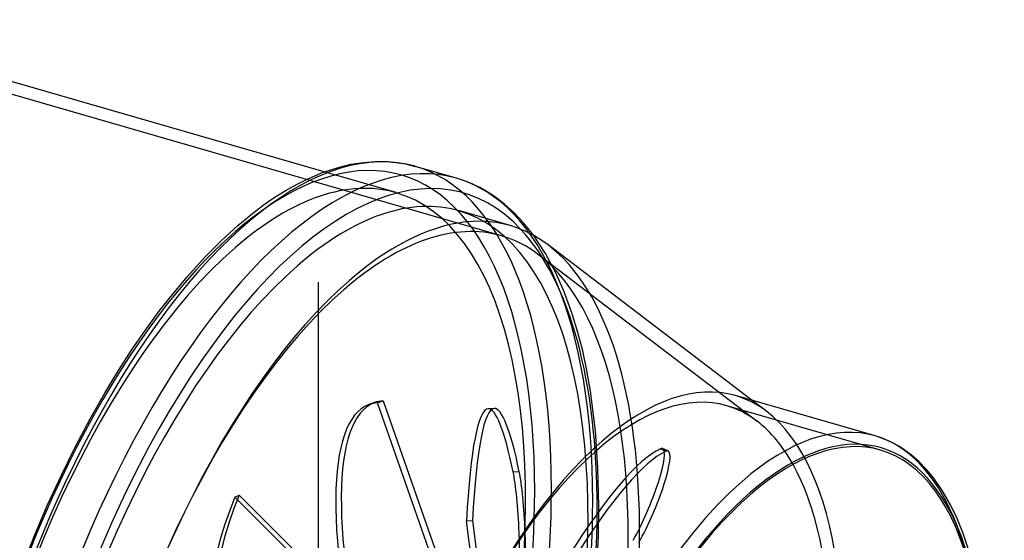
# Model space of a CAD drawing. Header units: millimetres. Extents: x -169 to 169, y -141 to 124.
# Tile 13 of 13: x 8 to 169, y 22 to 107. Entities that reach past the tile are written whole.
import ezdxf

# ---------------------------------------------------------------- set-up
doc = ezdxf.new("R2010")
doc.units = ezdxf.units.MM
doc.layers.add('HIDDEN', color=7, linetype='Continuous')
doc.layers.add('THICK', color=7, linetype='Continuous')

msp = doc.modelspace()

# ---------------------------------------------------------------- linework, layer by layer
at = {"layer": 'HIDDEN'}
for p, q in [((87.02, 71.68), (-35.43, 107.03)), ((69.78, 78.74), (58.01, 82.13)), ((94.2, 68.78), (92.23, 71.77)), ((128.83, 41.33), (93.08, 68.59)), ((95.9, 65.6), (94.2, 68.78)), ((97.27, 62.51), (95.9, 65.6)), ((57.05, 64.07), (57.05, 64.07)), ((57.05, 64.07), (57.05, 64.07)), ((57.05, 64.07), (57.05, 64.07)), ((57.05, 64.07), (57.05, 64.07)), ((57.05, 64.07), (57.05, 64.07)), ((57.05, 64.07), (57.05, 64.07)), ((57.05, 64.07), (57.05, 64.07)), ((57.05, 64.07), (57.05, 64.07)), ((57.05, 64.07), (57.05, 64.07)), ((57.05, 64.07), (57.05, 64.07)), ((57.05, 64.07), (57.05, 64.07)), ((57.05, 64.07), (57.05, 64.07)), ((57.05, 64.07), (57.05, 64.07)), ((57.05, 64.07), (57.05, 64.07)), ((57.05, 64.07), (57.05, 64.07)), ((57.05, 64.07), (57.05, 64.07)), ((57.05, 64.07), (57.05, 64.07)), ((57.05, 64.07), (57.05, 64.07)), ((57.05, 64.07), (57.05, 64.07)), ((57.05, 64.07), (57.05, 64.07)), ((57.05, 64.07), (57.05, 64.07)), ((57.05, 64.07), (57.05, 64.07)), ((57.05, 64.07), (57.05, 64.07)), ((57.05, 64.07), (57.05, 64.07)), ((57.05, 64.07), (57.05, 64.07)), ((57.05, 64.07), (57.05, 64.07)), ((57.05, 64.07), (57.05, 64.07)), ((57.05, 64.07), (57.05, 64.07)), ((57.05, 64.07), (57.05, 64.07)), ((57.05, 64.07), (57.05, 64.07)), ((57.05, 64.07), (57.05, 64.07)), ((57.05, 64.07), (57.05, 64.07)), ((57.05, 64.07), (57.05, 64.07)), ((57.05, 64.07), (57.05, 64.07)), ((57.05, 64.07), (57.05, 64.07)), ((57.05, 64.07), (57.05, 64.07)), ((57.05, 64.07), (57.05, 64.07)), ((57.05, 64.07), (57.05, 64.07)), ((57.05, 64.07), (57.05, 64.07)), ((57.05, 64.07), (57.05, 64.07)), ((57.05, 64.07), (57.05, 64.07)), ((57.05, 64.07), (57.05, 64.07)), ((57.05, 64.07), (57.05, 64.07)), ((57.05, 64.07), (57.05, 64.07)), ((57.05, 64.07), (57.05, 64.07)), ((57.05, 64.07), (57.05, 64.07)), ((57.05, 64.07), (57.05, 64.07)), ((57.05, 64.07), (57.05, 64.07)), ((57.05, 64.07), (57.05, 64.07)), ((57.05, 64.07), (57.05, 64.07)), ((57.05, 64.07), (57.05, 64.07)), ((57.05, 10.72), (57.05, 64.07)), ((57.05, 10.72), (57.05, 64.07)), ((98.58, 58.93), (97.27, 62.51)), ((99.51, 55.86), (98.58, 58.93)), ((100.28, 52.89), (99.51, 55.86)), ((100.96, 49.67), (100.28, 52.89)), ((101.56, 46.24), (100.96, 49.67)), ((102.36, 39.77), (101.56, 46.24)), ((66.23, 44.41), (65.32, 44.07)), ((66.72, 44.36), (67.63, 44.7)), ((78.84, 9.85), (66.72, 44.36)), ((67.63, 44.7), (79.99, 9.5)), ((148.96, 36.62), (123.84, 43.87)), ((130.38, 42.94), (127.99, 44.76)), ((85.82, 43.45), (84.83, 43.39)), ((102.78, 33.74), (102.36, 39.77)), ((113, 36.84), (113.91, 36.46)), ((114.26, 36.49), (113.35, 36.87)), ((88.92, 33.05), (89.91, 33.1)), ((102.92, 27.45), (102.78, 33.74)), ((43.42, 28.94), (44.12, 29.24)), ((44.12, 29.24), (68.4, 4.99)), ((67.23, 5.16), (43.42, 28.94)), ((102.84, 22.53), (102.92, 27.45)), ((81.26, 25.05), (82.25, 25.1)), ((84.86, -2.94), (81.26, 25.05)), ((82.25, 25.1), (85.93, -3.45)), ((102.6, 17.45), (102.84, 22.53))]:
    msp.add_line(p, q, dxfattribs=at)
for centre, major_axis, ratio, start_param, end_param in [((43.43, -12.54), (27.18, 94.16), 0.433013, -0.982794, 2.158799), ((45.16, -13.04), (-27.74, -96.08), 0.433013, 2.158799, 3.141593), ((43.43, -12.54), (26.35, 91.27), 0.433013, 0, 0.588003), ((51.92, -14.99), (-27.74, -96.08), 0.433013, 2.158799, 3.1417), ((43.43, -12.54), (26.35, 91.27), 0.433013, -2.55359, 0), ((53.65, -15.49), (-26.35, -91.27), 0.433013, 0.588003, 3.141593), ((61.23, -17.68), (-25.79, -89.35), 0.433013, -3.141592, -2.55359), ((53.65, -15.49), (-27.18, -94.16), 0.433013, 2.158799, 2.889841), ((61.23, -17.68), (-25.79, -89.35), 0.433013, 2.974951, 3.141593), ((43.43, -12.54), (26.35, 91.27), 0.433013, 0.588003, 3.141593), ((62.09, -17.93), (-26.35, -91.27), 0.433013, 1.322189, 2.974984), ((61.23, -17.68), (-25.79, -89.35), 0.433013, 1.876688, 2.974951), ((61.23, -17.68), (-25.79, -89.35), 0.433013, -2.55359, 0), ((102.62, -29.62), (-21.22, -73.5), 0.433013, -3.141591, -2.55359), ((103.49, -29.87), (-21.77, -75.42), 0.433013, 2.974999, 3.141594), ((92.5, -29.04), (27.18, -73.11), 0.246408, 3.14159, 4.289736), ((93.41, -28.71), (-27.18, 73.11), 0.246408, -0.000002, 1.148144), ((92.5, -29.04), (27.18, -73.11), 0.246408, 3.068006, 3.14159), ((93.41, -28.71), (-27.18, 73.11), 0.246408, -0.073587, -0.000002), ((89.91, -34.45), (-4.09, 77.89), 0.090524, -0.525981, -0.000006), ((102.62, -29.62), (-21.22, -73.5), 0.433013, 2.974999, 3.141594), ((88.92, -34.5), (4.09, -77.89), 0.090524, 3.141587, 3.837342), ((89.91, -34.45), (-4.09, 77.89), 0.090524, -0.000006, 0.69575), ((88.92, -34.5), (4.09, -77.89), 0.090524, 2.615612, 3.141587), ((103.49, -29.87), (-21.77, -75.42), 0.433013, 0.588003, 2.974999), ((102.62, -29.62), (-21.22, -73.5), 0.433013, 2.735999, 2.974999), ((126.35, -36.47), (-21.77, -75.42), 0.433013, -3.141591, -3.141486), ((126.35, -36.47), (-21.77, -75.42), 0.433013, 2.158799, 3.141594), ((102.62, -29.62), (-21.22, -73.5), 0.433013, -2.55359, 0.000002), ((85.43, -34.81), (-30.25, -71.9), 0.169219, -2.961253, -1.739523), ((86.34, -35.19), (30.25, 71.9), 0.169219, 0.180339, 1.40207), ((109.47, 27.66), (-3.88, -9.22), 0.169219, 0.965737, 3.141542), ((110.38, 27.27), (3.88, 9.22), 0.169219, -2.175855, -0.000051), ((109.47, 27.66), (-3.88, -9.22), 0.169219, 3.141542, 3.321932), ((110.38, 27.27), (3.88, 9.22), 0.169219, -0.000051, 0.180339), ((88.92, 24.39), (0.52, -9.99), 0.090524, 0.259418, 2.615612), ((89.91, 24.44), (-0.52, 9.99), 0.090524, -2.882175, -0.525981), ((94.77, -21.33), (-31.29, 71.45), 0.644207, 0.546449, 1.768179), ((43.43, -12.54), (27.18, 94.16), 0.433013, -2.55359, -0.982794), ((45.16, -13.04), (-27.74, -96.08), 0.433013, 0.588003, 2.158799), ((94.07, -21.64), (31.29, -71.45), 0.644207, -2.595144, -1.373414), ((51.92, -14.99), (-27.74, -96.08), 0.433013, 0.588003, 2.158799), ((53.65, -15.49), (-27.18, -94.16), 0.433013, 0.588003, 2.158799)]:
    msp.add_ellipse(centre, major_axis=major_axis, ratio=ratio, start_param=start_param, end_param=end_param, dxfattribs=at)
at = {"layer": 'THICK'}
for p, q in [((58.01, 82.13), (-17.08, 103.81)), ((64.41, 83.69), (66.36, 83.84)), ((66.36, 83.84), (68.07, 83.83)), ((68.07, 83.83), (69.71, 83.69)), ((57.72, 82.02), (60.11, 82.82)), ((60.11, 82.82), (62.34, 83.37)), ((62.34, 83.37), (64.41, 83.69)), ((69.71, 83.69), (71.33, 83.43)), ((71.33, 83.43), (72.89, 83.04)), ((79.65, 81.09), (72.9, 83.04)), ((53.59, 80.15), (55.21, 80.96)), ((55.21, 80.96), (57.72, 82.02)), ((81.23, 80.56), (79.65, 81.09)), ((82.74, 79.92), (81.23, 80.56)), ((50.01, 78.03), (51.89, 79.19)), ((51.89, 79.19), (53.59, 80.15)), ((83.45, 79.57), (82.74, 79.92)), ((84.68, 78.88), (83.45, 79.57)), ((48.05, 76.67), (50.01, 78.03)), ((85.88, 78.1), (84.68, 78.88)), ((87.48, 76.88), (85.88, 78.1)), ((46, 75.12), (48.05, 76.67)), ((88.44, 73.35), (80, 75.79)), ((89.05, 75.46), (87.48, 76.88)), ((43.87, 73.36), (46, 75.12)), ((90.62, 73.79), (89.05, 75.46)), ((41.19, 70.91), (43.87, 73.36)), ((92.23, 71.77), (90.62, 73.79)), ((38.42, 68.13), (41.19, 70.91)), ((127.99, 44.76), (94.63, 70.19)), ((35.58, 64.99), (38.42, 68.13)), ((32.69, 61.5), (35.58, 64.99)), ((31.15, 59.51), (32.69, 61.5)), ((28.88, 56.42), (31.15, 59.51)), ((26.63, 53.14), (28.88, 56.42)), ((24.39, 49.67), (26.63, 53.14)), ((22.18, 46.03), (24.39, 49.67)), ((19.73, 41.72), (22.18, 46.03)), ((148.13, 38.95), (125.26, 45.55)), ((17.34, 37.21), (19.73, 41.72)), ((149.33, 38.54), (148.12, 38.95)), ((15.02, 32.52), (17.34, 37.21)), ((150.52, 38.04), (149.33, 38.54)), ((151.06, 37.78), (150.52, 38.04)), ((151.97, 37.27), (151.06, 37.78)), ((152.88, 36.69), (151.97, 37.27)), ((154.08, 35.8), (152.88, 36.69)), ((155.28, 34.74), (154.08, 35.8)), ((156.48, 33.51), (155.28, 34.74)), ((12.78, 27.67), (15.02, 32.52)), ((157.68, 32.05), (156.48, 33.51)), ((159.09, 30.03), (157.68, 32.05)), ((160.49, 27.59), (159.09, 30.03)), ((10.67, 22.75), (12.78, 27.67)), ((161.51, 25.43), (160.49, 27.59)), ((162.5, 22.97), (161.51, 25.43)), ((8.66, 17.71), (10.67, 22.75)), ((163.37, 20.36), (162.5, 22.97))]:
    msp.add_line(p, q, dxfattribs=at)
for centre, major_axis, start_param, end_param in [((45.16, -13.04), (-27.74, -96.08), -3.141486, -0.982794), ((53.65, -15.49), (-27.18, -94.16), 2.889841, 5.300392), ((51.92, -14.99), (-27.74, -96.08), -3.141486, -0.982794), ((45.16, -13.04), (-27.74, -96.08), -3.141592, -3.141486), ((53.65, -15.49), (-26.35, -91.27), -3.141592, -2.55359), ((62.09, -17.93), (-26.35, -91.27), -3.141586, -2.55359), ((62.09, -17.93), (-26.35, -91.27), 2.974984, 3.141599), ((53.65, -15.49), (-26.35, -91.27), -2.55359, -0.029262), ((62.09, -17.93), (-26.35, -91.27), -2.55359, -0.146184), ((127.74, -36.87), (-21.33, -73.88), 2.158799, 5.300392), ((103.49, -29.87), (-21.77, -75.42), -3.141591, -2.55359), ((126.35, -36.47), (-21.77, -75.42), -3.141486, -2.55359), ((103.49, -29.87), (-21.77, -75.42), -2.55359, 0.000002), ((127.74, -36.87), (-21.22, -73.5), -3.141591, -2.55359), ((127.74, -36.87), (-21.22, -73.5), 0.588003, 3.141594), ((102.62, -29.62), (-21.22, -73.5), 0.588003, 2.735999), ((126.35, -36.47), (-21.77, -75.42), -2.55359, -0.982794), ((127.74, -36.87), (-21.22, -73.5), -2.55359, 0.000002)]:
    msp.add_ellipse(centre, major_axis=major_axis, ratio=0.433013, start_param=start_param, end_param=end_param, dxfattribs=at)

doc.saveas('drawing.dxf')
